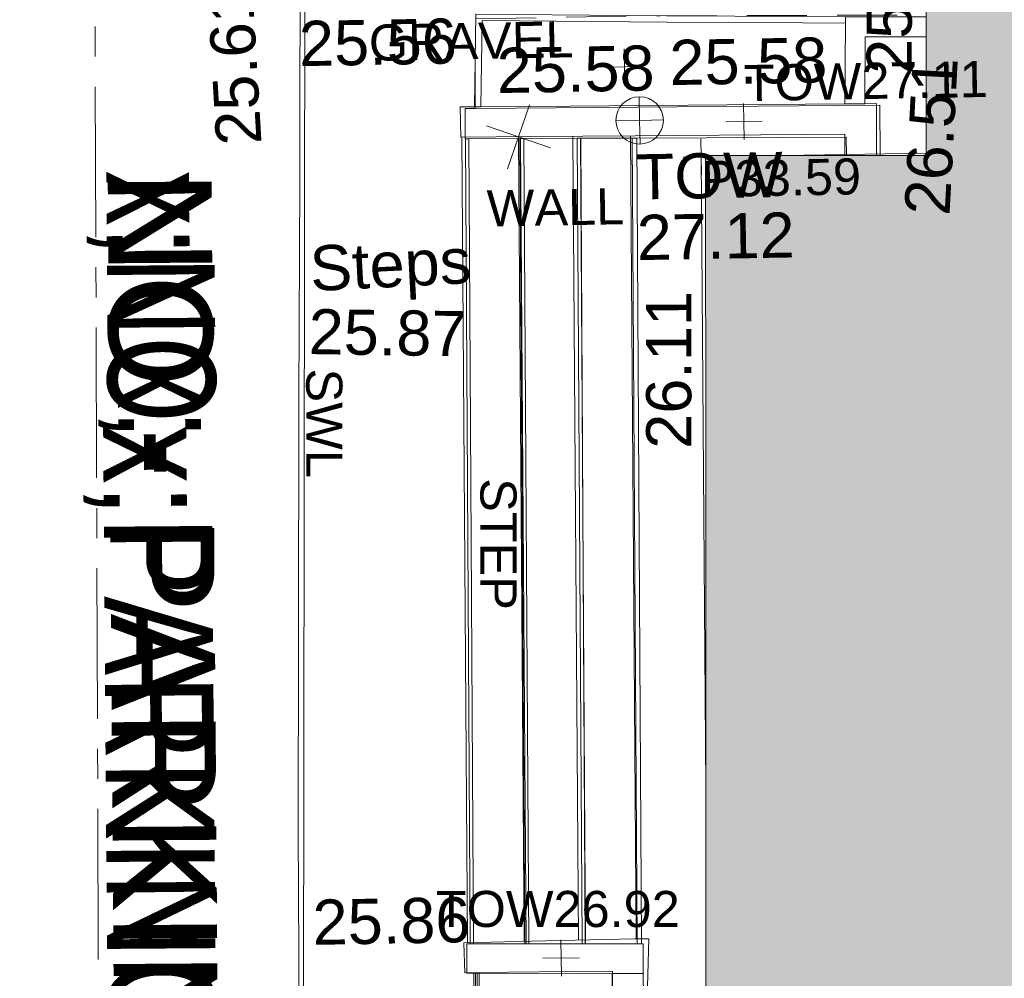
# Model space of a CAD drawing. Header units: millimetres. Extents: x -290717 to 520720, y -88450 to 287762.
# Tile 140 of 197: x -212884 to -204707, y 106514 to 114478. Entities that reach past the tile are written whole.
import ezdxf

# ---------------------------------------------------------------- set-up
doc = ezdxf.new("R2010")
doc.units = ezdxf.units.MM
for name, pattern in [('IMPORT-CENTER _6_', [2000, 1250, -250, 250, -250]), ('IMPORT-DASHED _2_', [750, 500, -250]), ('IMPORT-UG_ELEC_STREET LIGHTING_QLB2 _2_', [2700, 1500, -300, 0, -250, 150, -300, 0, -200])]:
    doc.linetypes.add(name, pattern=pattern)
for name, color, linetype, lineweight, true_color in [('00_TOPO_KERB_BOTTOM', 1, 'Continuous', 9, 0xff0000), ('00_TOPO_KERB_TOP', 7, 'Continuous', 9, 0xa500a5), ('00_TOPO_ROAD_MARKING_WHITE_CONTINUOUS', 7, 'Continuous', 9, 0x999999), ('00_TOPO_SERV_GULLY', 7, 'Continuous', 9, 0x5252a5), ('00_TOPO_STEPS', 7, 'Continuous', 9, 0x666666), ('00_TOPO_TOP_OF_WALL', 7, 'Continuous', 9, 0x666666), ('00_TOPO_WALL', 7, 'Continuous', 9, 0x7c00a5), ('00_UAV_BUILDING_OUTLINE', 5, 'Continuous', 9, 0x0000ff), ('00_UAV_WALL', 7, 'Continuous', 9, 0x7c00a5), ('12333-PUM-2D-U-0001-C01 - Rev2_REVIT IMPORT_dwg', 7, 'Continuous', 9, 0x767676), ('A_RHA_Line', 7, 'Continuous', 9, 0x00a600), ('CONTOURS_INDEX', 4, 'Continuous', 9, 0x00ffff), ('CONTOURS_MINOR', 7, 'Continuous', 9, 0x00a5a5), ('KERB_BOTTOM', 7, 'Continuous', 9, 0x0000a5), ('KERB_TOP', 2, 'Continuous', 9, 0xffff00), ('MARKINGS_WHITE_LINE', 7, 'Continuous', 9, 0xc0c0c0), ('MARKINGS_WHITE_LINE_TXT', 7, 'Continuous', 9, 0xc0c0c0), ('ROAD_CROWNLINE', 7, 'IMPORT-CENTER _6_', 9, 0xa500a5), ('ROAD_MARKINGS', 7, 'Continuous', 9, 0xc0c0c0), ('TOP_OF_WALL_LEVEL', 7, 'Continuous', 9, 0xa500a5), ('TOP_OF_WALL_LEVEL_TXT', 7, 'Continuous', 9, 0xa500a5), ('WALL', 7, 'Continuous', 9, 0xa50000)]:
    doc.layers.add(name, color=color, linetype=linetype, lineweight=lineweight, true_color=true_color)
for name, color, linetype, lineweight in [('00_TOPO_ROAD_EDGE', 7, 'Continuous', 9), ('00_TOPO_ROAD_TEXT', 7, 'Continuous', 9), ('A_RHA_Detail', 7, 'Continuous', 9), ('CHANGE_OF_SURFACE', 7, 'IMPORT-DASHED _2_', 9), ('PARAPET', 7, 'Continuous', 9), ('PARAPET_LVL', 7, 'Continuous', 9), ('STEPS', 7, 'Continuous', 9), ('STEPS_TXT', 7, 'Continuous', 9), ('Text', 7, 'Continuous', 9), ('TEXT_TXT', 7, 'Continuous', 9), ('WALL_TXT', 7, 'Continuous', 9)]:
    doc.layers.add(name, color=color, linetype=linetype, lineweight=lineweight)
doc.styles.add('Arial_3', font='arial.ttf', dxfattribs={"height": 300})
doc.styles.add('Arial_9', font='arial.ttf', dxfattribs={"height": 862.726586})
doc.styles.add('Swis721 Lt BT_15', font='swissl.ttf', dxfattribs={"width": 0.736551, "height": 895.156804})
doc.styles.add('Swis721 Lt BT_16', font='swissl.ttf', dxfattribs={"width": 0.783824, "height": 900})
doc.styles.add('Swis721 Lt BT_2', font='swissl.ttf', dxfattribs={"height": 375})

# ---------------------------------------------------------------- blocks, each defined once
blk = doc.blocks.new('12333-PUM-2D-U-0001-C01 - Rev2_REVIT IMPORT_dwg_MSL_Node_Linework_1-2077187-Site Location Plan Existing')
at = {"layer": '00_TOPO_STEPS', "color": 254, "true_color": 0xcccccc, "flags": 128}
for points in [[(257, 705), (0, 0), (-705, 257)], [(705, -257), (0, 0), (-257, -705)]]:
    blk.add_lwpolyline(points, dxfattribs=at)
blk = doc.blocks.new('12333-PUM-2D-U-0001-C01 - Rev2_REVIT IMPORT_dwg_TOW-2077202-Site Location Plan Existing')
at = {"layer": '00_TOPO_TOP_OF_WALL', "color": 254, "true_color": 0xcccccc, "flags": 128}
for points in [[(0, 525), (0, 0), (-525, 0)], [(525, 0), (0, 0), (0, -525)]]:
    blk.add_lwpolyline(points, dxfattribs=at)
at = {"layer": '00_TOPO_TOP_OF_WALL', "color": 254, "true_color": 0xcccccc}
blk.add_circle((0, 0), 525, dxfattribs=at)
blk = doc.blocks.new('12333-PUM-2D-U-0001-C01 - Rev2_REVIT IMPORT_dwg_MGS62954_T2_Galway_ITM_3d_Rev1-2077680-Site Location Plan Existing')
at = {"layer": '00_TOPO_KERB_BOTTOM', "color": 254, "true_color": 0xcccccc, "flags": 128}
for points in [[(533694871.2, 725672808.4), (533694895.6, 725673577.6), (533696478.6, 725673536.8), (533697608.9, 725673510.3), (533697963.1, 725673501.9)], [(533694739.2, 725665617.7), (533694688.1, 725662111.2), (533694643.2, 725659500.5), (533694634.2, 725658426.5), (533694660.5, 725658008.5), (533694795.9, 725657627.4), (533694941.8, 725657427.7), (533695114.4, 725657243.2), (533695254.1, 725657149.1), (533695407.5, 725657090.6), (533695563.3, 725657025.6), (533695710.7, 725656964.1)]]:
    blk.add_lwpolyline(points, dxfattribs=at)
at = {"layer": '00_TOPO_KERB_TOP', "color": 254, "true_color": 0xcccccc, "flags": 128}
for points in [[(533694923.7, 725672807.9), (533694946.4, 725673523.8), (533696477.3, 725673484.3), (533697607.6, 725673457.8), (533697961.9, 725673449.5)], [(533694752.9, 725665617.5), (533694701.8, 725662111), (533694656.8, 725659500.3), (533694647.9, 725658426.8), (533694674, 725658011.2), (533694808.1, 725657633.9), (533694952.4, 725657436.4), (533695123.3, 725657253.7), (533695260.4, 725657161.3), (533695412.6, 725657103.3), (533695568.6, 725657038.2), (533695711, 725656978.8)]]:
    blk.add_lwpolyline(points, dxfattribs=at)
at = {"layer": '00_TOPO_ROAD_MARKING_WHITE_CONTINUOUS', "color": 254, "true_color": 0xcccccc, "flags": 128}
for points in [[(533694840, 725676040), (533693490, 725676060), (533693450, 725674450), (533693410, 725672220), (533693370, 725670420), (533693330, 725668390)], [(533693330, 725668390), (533693300, 725666820), (533693270, 725664250), (533693220, 725661720), (533693220, 725660370), (533693250, 725658520), (533693310, 725656940), (533693370, 725655920), (533693470, 725655070), (533693700, 725653750), (533693970, 725652570), (533694270, 725651440), (533694740, 725649910)]]:
    blk.add_lwpolyline(points, dxfattribs=at)
at = {"layer": '00_TOPO_STEPS', "color": 254, "true_color": 0xcccccc}
for p, q in [((533694761.6, 725672558.1), (533694691.9, 725665866.3)), ((533695231.8, 725672553.7), (533695162.2, 725665868.9)), ((533695682.8, 725672549.4), (533695613.3, 725665871.4)), ((533696161.5, 725672544.9), (533696092, 725665874))]:
    blk.add_line(p, q, dxfattribs=at)
at = {"layer": '00_TOPO_WALL', "color": 254, "true_color": 0xcccccc, "flags": 128}
for points in [[(533697946, 725672779.4), (533697961.9, 725673449.5), (533697963.1, 725673501.9), (533698634.5, 725673491.1)], [(533698112.2, 725672777.8), (533698125.4, 725673333.1), (533698631.7, 725673324.9)], [(533694750.3, 725672809.5), (533694871.2, 725672808.4), (533694923.7, 725672807.9), (533695333.6, 725672804), (533697946, 725672779.4), (533698112.2, 725672777.8), (533698207.4, 725672776.9), (533698200.1, 725672346.4)], [(533694750.3, 725672809.5), (533694750.9, 725672558.2), (533695331.2, 725672552.7), (533696199.6, 725672544.5), (533697940.9, 725672528.1), (533697939.3, 725672350.9)], [(533696142.2, 725665874.3), (533696082, 725665873.9), (533695339.5, 725665869.9), (533694659.1, 725665866.1), (533694664.8, 725665618.2), (533695025.4, 725665615.7), (533695540.1, 725665612.2), (533695891.3, 725665609.9), (533695851.2, 725663294.6), (533695755.5, 725659259.7), (533695724.5, 725657670.4), (533695711, 725656978.8), (533695710.7, 725656964.1), (533695708, 725656825.3), (533695994.9, 725656818.7)]]:
    blk.add_lwpolyline(points, dxfattribs=at)
at = {"layer": '00_UAV_WALL', "color": 254, "true_color": 0xcccccc, "flags": 128}
blk.add_lwpolyline([(533696142.2, 725665874.3), (533696196.3, 725665872.8), (533696147.3, 725664783.8), (533696082.5, 725660944.7), (533696080.3, 725660811.8), (533695994.9, 725656818.7)], dxfattribs=at)
at = {"xscale": 0.375, "yscale": 0.375, "zscale": 0.375}
for name, p in [('12333-PUM-2D-U-0001-C01 - Rev2_REVIT IMPORT_dwg_MSL_Node_Linework_1-2077187-Site Location Plan Existing', (533695231.8, 725672553.7)), ('12333-PUM-2D-U-0001-C01 - Rev2_REVIT IMPORT_dwg_TOW-2077202-Site Location Plan Existing', (533696239.3, 725672672.2))]:
    blk.add_blockref(name, p, dxfattribs=at)
at = {"layer": '00_TOPO_KERB_BOTTOM', "color": 251, "true_color": 0x666666, "insert": (533696495, 725673335.6), "char_height": 375, "width": 1495.902, "attachment_point": 1, "line_spacing_factor": 1.005062, "style": 'Swis721 Lt BT_2'}
blk.add_mtext('25.58', dxfattribs=at)
at = {"layer": '00_TOPO_ROAD_EDGE', "color": 251, "true_color": 0x666666, "insert": (533695059.5, 725673294.4), "char_height": 375, "width": 1495.902, "attachment_point": 1, "line_spacing_factor": 1.005062, "style": 'Swis721 Lt BT_2'}
blk.add_mtext('25.58', dxfattribs=at)
at = {"layer": '00_TOPO_ROAD_MARKING_WHITE_CONTINUOUS', "color": 251, "true_color": 0x666666, "insert": (533692721.6, 725672517.1), "char_height": 375, "width": 1495.902, "attachment_point": 1, "rotation": 92.32582, "line_spacing_factor": 1.005062, "style": 'Swis721 Lt BT_2'}
blk.add_mtext('25.61', dxfattribs=at)
at = {"layer": '00_TOPO_ROAD_TEXT', "color": 251, "true_color": 0x666666, "attachment_point": 1, "rotation": 269.4273, "line_spacing_factor": 1.005062}
for s, insert, char_height, width, style in [('x;NO', (533692697.6, 725672324.3), 895.16, 2368.883, 'Swis721 Lt BT_15'), ('x;-', (533692766.6, 725670800.6), 895.16, 1144.771, 'Swis721 Lt BT_15'), ('x;PARKING', (533692639.5, 725670212.9), 900, 5755.065, 'Swis721 Lt BT_16')]:
    blk.add_mtext(s, dxfattribs=dict(at, insert=insert, char_height=char_height, width=width, style=style))
at = {"layer": '00_TOPO_SERV_GULLY', "color": 251, "true_color": 0x666666, "insert": (533693421.4, 725673546.7), "char_height": 375, "width": 1495.902, "attachment_point": 1, "line_spacing_factor": 1.005062, "style": 'Swis721 Lt BT_2'}
blk.add_mtext('25.56', dxfattribs=at)
at = {"layer": '00_TOPO_STEPS', "char_height": 375, "attachment_point": 1, "line_spacing_factor": 1.005062, "style": 'Swis721 Lt BT_2'}
for s, insert, width, rotation in [('Steps', (533693473.6, 725671675.5), 1552.889, 1.94498), ('25.87', (533693466.6, 725671154.1), 1495.902, 358.15354)]:
    blk.add_mtext(s, dxfattribs=dict(at, insert=insert, width=width, rotation=rotation))
at = {"layer": '00_TOPO_TOP_OF_WALL', "char_height": 375, "attachment_point": 1, "line_spacing_factor": 1.005062, "style": 'Swis721 Lt BT_2'}
for s, insert, width in [('TOW', (533696198.9, 725672390.5), 1343.938), ('27.12', (533696198.9, 725671886.7), 1495.902)]:
    blk.add_mtext(s, dxfattribs=dict(at, insert=insert, width=width))
at = {"layer": '00_TOPO_WALL', "color": 251, "true_color": 0x666666, "insert": (533698423.8, 725671858), "char_height": 375, "width": 1495.902, "attachment_point": 1, "rotation": 85.95301, "line_spacing_factor": 1.005062, "style": 'Swis721 Lt BT_2'}
blk.add_mtext('26.51', dxfattribs=at)
at = {"layer": '00_TOPO_WALL', "color": 251, "true_color": 0x666666, "insert": (533693407.1, 725666246.1), "char_height": 375, "width": 1495.902, "attachment_point": 1, "line_spacing_factor": 1.005062, "style": 'Swis721 Lt BT_2'}
blk.add_mtext('25.86', dxfattribs=at)
at = {"layer": '00_UAV_BUILDING_OUTLINE', "color": 251, "true_color": 0x666666, "char_height": 375, "width": 1495.902, "attachment_point": 1, "rotation": 89.02223, "line_spacing_factor": 1.005062, "style": 'Swis721 Lt BT_2'}
for s, insert in [('25.70', (533698131.2, 725673025.6)), ('26.11', (533696245.7, 725669943.7))]:
    blk.add_mtext(s, dxfattribs=dict(at, insert=insert))
blk = doc.blocks.new('12333-PUM-2D-U-0001-C01 - Rev2_REVIT IMPORT_dwg_SPOT-V194-Site Location Plan Existing')
at = {"layer": 'PARAPET_LVL', "color": 253, "true_color": 0xaaaaaa}
for p, q in [((0, 500), (0, -500)), ((-500, 0), (122, 0))]:
    blk.add_line(p, q, dxfattribs=at)
blk = doc.blocks.new('12333-PUM-2D-U-0001-C01 - Rev2_REVIT IMPORT_dwg_SPOT-2077713-Site Location Plan Existing')
at = {"layer": 'Text', "color": 253, "true_color": 0xaaaaaa}
for p, q in [((0, 500), (0, -500)), ((-500, 0), (500, 0))]:
    blk.add_line(p, q, dxfattribs=at)
blk = doc.blocks.new('12333-PUM-2D-U-0001-C01 - Rev2_REVIT IMPORT_dwg_SPOT-2077700-Site Location Plan Existing')
at = {"layer": 'TOP_OF_WALL_LEVEL', "color": 254, "true_color": 0xe1aae1}
for p, q in [((0, 500), (0, -500)), ((-500, 0), (500, 0))]:
    blk.add_line(p, q, dxfattribs=at)
blk = doc.blocks.new('12333-PUM-2D-U-0001-C01 - Rev2_REVIT IMPORT_dwg-1620468-Site Location Plan Existing')
at = {"layer": 'CHANGE_OF_SURFACE', "color": 253, "true_color": 0xaaaaaa, "flags": 128}
for points in [[(53796.7, 56940.6), (53809, 57685.5), (55345.8, 57684.2), (57518.7, 57651.5), (57555, 57648.5)], [(53696.6, 43770), (53710.8, 45064.1), (53784.3, 49755.2)]]:
    blk.add_lwpolyline(points, dxfattribs=at)
at = {"layer": 'CONTOURS_INDEX', "color": 131, "true_color": 0xaaffff, "flags": 128}
blk.add_lwpolyline([(54599.4, 49985.9), (54587.8, 49989.2), (54667.8, 56677.5)], dxfattribs=at)
at = {"layer": 'CONTOURS_MINOR', "color": 254, "true_color": 0xaae1e1, "flags": 128}
blk.add_lwpolyline([(54094.9, 49995), (54097.8, 49999.2), (54105.5, 50773.5), (54109.5, 51160.6), (54113.4, 51547.8), (54117.4, 51934.9), (54121.5, 52322), (54167.7, 56684.4)], dxfattribs=at)
at = {"layer": 'KERB_BOTTOM', "color": 9, "true_color": 0xaaaae1, "flags": 128}
blk.add_lwpolyline([(53597.7, 43739.9), (53612.3, 45065.4), (53685.8, 49756.7)], dxfattribs=at)
at = {"layer": 'KERB_TOP', "color": 51, "true_color": 0xffffaa, "flags": 128}
blk.add_lwpolyline([(53616.8, 43758.2), (53631.1, 45065.1), (53704.6, 49756.4)], dxfattribs=at)
at = {"layer": 'MARKINGS_WHITE_LINE', "color": 254, "true_color": 0xeaeaea, "flags": 128}
blk.add_lwpolyline([(53685.1, 60170.3), (52441, 60170.3), (52238.4, 49439.7)], dxfattribs=at)
at = {"layer": 'PARAPET', "color": 253, "true_color": 0xaaaaaa}
blk.add_line((56351.1, 56505.2), (57535.5, 56503.7), dxfattribs=at)
at = {"layer": 'PARAPET', "color": 253, "true_color": 0xaaaaaa, "flags": 128}
blk.add_lwpolyline([(55613.2, 51267.1), (55666, 56506), (55702.6, 56506)], dxfattribs=at)
at = {"layer": 'ROAD_CROWNLINE', "color": 254, "true_color": 0xe1aae1, "flags": 128}
blk.add_lwpolyline([(50016.8, 33937.3), (50180.8, 42276.7), (50537.6, 49563), (50767, 65954.1), (50959.8, 79732.5), (51224.3, 96757.7), (51751.6, 113780.3)], dxfattribs=at)
at = {"layer": 'STEPS', "color": 253, "true_color": 0xaaaaaa}
for p, q in [((53633.6, 50003.2), (53710.2, 56690.7)), ((53661.9, 50002.7), (53738.4, 56690.3)), ((54086, 49995.1), (54162.6, 56684.5)), ((54119, 49994.5), (54195.6, 56684)), ((54561.8, 49986.6), (54638.4, 56678)), ((54589.9, 49986.1), (54666.5, 56677.6)), ((55018.9, 49978.4), (55095.5, 56671.7)), ((55056.7, 49977.8), (55133.3, 56671.2))]:
    blk.add_line(p, q, dxfattribs=at)
at = {"layer": 'WALL', "color": 9, "true_color": 0xe1aaaa}
blk.add_line((53708.9, 56690.7), (53712.3, 56941.3), dxfattribs=at)
at = {"layer": 'WALL', "color": 9, "true_color": 0xe1aaaa, "flags": 128}
for points in [[(53712.3, 56941.3), (53796.7, 56940.6), (57157.5, 56910.1), (57152.4, 56491.5)], [(53708.9, 56690.7), (53710.2, 56690.7), (53738.4, 56690.3), (54162.6, 56684.5), (54195.6, 56684), (54638.4, 56678), (54666.5, 56677.6), (55095.5, 56671.7), (55133.3, 56671.2), (56873, 56647.4), (56871.5, 56496.3)], [(54807.5, 49736.7), (54779.9, 47633.7), (54745.6, 45023.1), (54691.6, 42784), (54690.6, 42744.5), (54690, 42720.1), (54686.3, 42564.4)], [(55065.7, 49732.1), (55058.6, 47630.1), (55024.3, 45017.9), (54973.7, 42918.9), (54970, 42764.9), (54965, 42557.7)]]:
    blk.add_lwpolyline(points, dxfattribs=at)
blk.add_lwpolyline([(53606, 50003.7), (53633.6, 50003.2), (53661.9, 50002.7), (54086, 49995.1), (54119, 49994.5), (54561.8, 49986.6), (54589.9, 49986.1), (55018.9, 49978.4), (55056.7, 49977.8), (55070.1, 49977.5), (55065.7, 49732.1), (54807.5, 49736.7), (53704.6, 49756.4), (53685.8, 49756.7), (53601.6, 49758.3)], close=True, dxfattribs=at)
blk.add_blockref('12333-PUM-2D-U-0001-C01 - Rev2_REVIT IMPORT_dwg_MGS62954_T2_Galway_ITM_3d_Rev1-2077680-Site Location Plan Existing', (-533641079.6, -725615854.4))
at = {"xscale": 0.3, "yscale": 0.3, "zscale": 0.3}
for name, p in [('12333-PUM-2D-U-0001-C01 - Rev2_REVIT IMPORT_dwg_SPOT-2077713-Site Location Plan Existing', (55041.1, 57265)), ('12333-PUM-2D-U-0001-C01 - Rev2_REVIT IMPORT_dwg_SPOT-2077700-Site Location Plan Existing', (56025.6, 56794)), ('12333-PUM-2D-U-0001-C01 - Rev2_REVIT IMPORT_dwg_SPOT-V194-Site Location Plan Existing', (55666, 56506)), ('12333-PUM-2D-U-0001-C01 - Rev2_REVIT IMPORT_dwg_SPOT-2077700-Site Location Plan Existing', (54385.4, 49871.8))]:
    blk.add_blockref(name, p, dxfattribs=at)
at = {"layer": 'MARKINGS_WHITE_LINE_TXT', "insert": (52654.6, 54799.9), "char_height": 300, "width": 1083.488, "attachment_point": 1, "rotation": 269.06637, "line_spacing_factor": 0.941778, "style": 'Arial_3'}
blk.add_mtext('SWL', dxfattribs=at)
at = {"layer": 'PARAPET_LVL', "insert": (55661.5, 56471.7), "char_height": 300, "width": 1590.341, "attachment_point": 1, "line_spacing_factor": 0.941778, "style": 'Arial_3'}
blk.add_mtext('P33.59', dxfattribs=at)
at = {"layer": 'ROAD_MARKINGS', "insert": (51597.7, 56471), "char_height": 862.727, "width": 9907.1, "attachment_point": 1, "rotation": 269.41834, "line_spacing_factor": 0.941778, "style": 'Arial_9'}
blk.add_mtext('NO - PARKING', dxfattribs=at)
at = {"layer": 'STEPS_TXT', "insert": (54085, 53863.7), "char_height": 300, "width": 1307.532, "attachment_point": 1, "rotation": 269.06637, "line_spacing_factor": 0.941778, "style": 'Arial_3'}
blk.add_mtext('STEP', dxfattribs=at)
at = {"layer": 'TEXT_TXT', "insert": (52921.9, 57651.7), "char_height": 300, "width": 2031.082, "attachment_point": 1, "line_spacing_factor": 0.941778, "style": 'Arial_3'}
blk.add_mtext('GRAVEL', dxfattribs=at)
at = {"layer": 'TOP_OF_WALL_LEVEL_TXT', "insert": (56030.1, 57262.1), "char_height": 300, "width": 2420.403, "attachment_point": 1, "line_spacing_factor": 0.941778, "style": 'Arial_3'}
blk.add_mtext('TOW27.11', dxfattribs=at)
at = {"layer": 'TOP_OF_WALL_LEVEL_TXT', "insert": (53355.5, 50447.6), "char_height": 300, "width": 2420.403, "attachment_point": 1, "rotation": 358.9753, "line_spacing_factor": 0.941778, "style": 'Arial_3'}
blk.add_mtext('TOW26.92', dxfattribs=at)
at = {"layer": 'WALL_TXT', "insert": (53877.5, 56257.8), "char_height": 300, "width": 1362.624, "attachment_point": 1, "line_spacing_factor": 0.941778, "style": 'Arial_3'}
blk.add_mtext('WALL', dxfattribs=at)

msp = doc.modelspace()

# ---------------------------------------------------------------- hatches: boundary and pattern name
at = {"layer": 'A_RHA_Detail', "true_color": 0xc0c0c0}
h = msp.add_hatch(color=9, dxfattribs=at)
h.paths.add_polyline_path([(-80880.6, -68502.8), (-80400.9, -68483.4), (-80400.9, -62984.6), (-24474.9, -63009.3), (-24456.1, -50840.3), (-36622.6, -50831.7), (-36622.6, -44228.6), (-50959.1, -44213.7), (-50959.1, -42573.8), (-54563.9, -42571.2), (-54565.7, -45054.2), (-92408.8, -45027.3), (-92411.8, -49201.7), (-100062, -49201.7), (-100052.2, -64852.8), (-86120.9, -64852.8), (-86092.2, -62957.9), (-84861.1, -62957.9), (-84854.8, -68240.1), (-80870.6, -68240.1)])
h.paths.add_polyline_path([(-137238.9, -68461.9), (-132719.7, -68433.1), (-132847.1, -62850), (-130454.7, -62916.6), (-130498.3, -61355.9), (-117581.1, -61423.4), (-117492.4, -49183.9), (-125136.5, -49178.5), (-125133.6, -45032.6), (-163007.2, -45005.7), (-163007.2, -44090.3), (-163123.9, -44090.2), (-163122.6, -42383.8), (-166563.9, -42383.8), (-166565, -44044.4), (-193158.5, -44025.5), (-193195.2, -62863.7), (-137269.7, -62916.6), (-137254.4, -65679.9)])
h.paths.add_polyline_path([(120310.9, -32334.3), (120312.5, -31610.7), (133451.2, -31638.2), (133469.2, -19718), (121295.8, -19692.5), (121319.8, -8190.9), (112277.1, -8172), (112263.2, -14811.1), (78285.9, -14740), (78292.8, -8167.1), (76545.6, -8163.4), (69355.8, -8152.9), (69353.7, -9156.7), (68372.6, -9154.7), (68372.6, -13705.5), (69333.7, -13707.5), (69325.1, -16249.5), (66623.4, -16249.5), (66619.8, -17995.3), (65989.1, -17995.3), (65985.4, -19730.8), (57152.2, -19712.3), (57127.4, -31559.9), (70277.9, -31587.4), (70277.9, -32271.7), (78264, -32285.1), (78266.6, -31019.8), (112335.9, -31091.2), (112335.9, -32317.6), (119781.4, -32333.2)])
h.paths.add_polyline_path([(7503.7, -1791.4), (15482.4, -674), (15484.1, 148.1), (56188.3, 205.5), (56155.8, 14338.3), (18016.6, 14236.5), (17967.9, 34313.2), (21727.1, 34324.1), (21708.9, 40608.1), (18009.7, 40608.1), (17995.5, 45483.8), (9770.1, 45420.6), (3966.2, 45443.1), (3984.8, 14176.6), (1023.1, 14176.6), (-276.5, 14190.5), (-231.7, 5976.8), (-226.4, 193.7), (1220.3, 179.6), (7477.6, 143.3), (7488.6, -674)])
h.paths.add_polyline_path([(77755.6, 53.5), (77729.5, 1699.8), (94464.5, 1660), (94606.4, 17991.4), (88810.4, 18015), (88799.9, 14436.7), (69413.9, 14457.9), (69377.4, 99.6), (70760.9, 92)])
h.paths.add_polyline_path([(61252.1, 46454), (105774.7, 46472.7), (105768.3, 61852.6), (92285.1, 61852.6), (92308.6, 65784.3), (96107.5, 65767.6), (96059.7, 75209.2), (101084.8, 75071.9), (104988, 74765.4), (108403.7, 74363.8), (112009.3, 73787.3), (115645.4, 73049.7), (116890.8, 72761.7), (120209, 71893.2), (120865.2, 71703.7), (124135.6, 70669.7), (127435.6, 69480.5), (127820.4, 69394.9), (128274.3, 69331.7), (128731.9, 69306.7), (129189.9, 69320), (129645.3, 69371.6), (130094.7, 69461.2), (130535.1, 69588), (130963.2, 69751.2), (131376.3, 69949.7), (131771.3, 70182.1), (132162.6, 70460.5), (132496.1, 70741.7), (132820.9, 71065), (133117.5, 71414.3), (133383.8, 71787.2), (133616.5, 72178.5), (133817.2, 72590.5), (133982.6, 73017.9), (134111.7, 73457.6), (134203.6, 73906.5), (134257.5, 74361.6), (134272.5, 74819.6), (134250.5, 75277.3), (134189.6, 75731.5), (134090.9, 76179), (133955.1, 76616.7), (133783.2, 77041.4), (133576.3, 77450.3), (133335.9, 77840.5), (133063.8, 78209.2), (132761.7, 78553.8), (132431.8, 78871.9), (132076.5, 79161.3), (131698.2, 79419.9), (131299.6, 79646), (131093.6, 79746.3), (132146, 83110.2), (122787.8, 86282.5), (121604.4, 82800.4), (117096, 83870.8), (116842, 83526.4), (116120.5, 91221.9), (110237.7, 91274.3), (110194.4, 90435.4), (104988, 90486.5), (104973.3, 94309.8), (103746.1, 94309.8), (103840, 122852.1), (96365.1, 122932), (96350.3, 123952.4), (104555.6, 123902.2), (104607.3, 120248.5), (125502.5, 120134.2), (125662, 137657.4), (114479.6, 137699.2), (114382.3, 129149.9), (104644.2, 129188), (104578, 126217.4), (101184.5, 126159.2), (101264.6, 135959.3), (89967.2, 135988.9), (89927.6, 125823.6), (93630.5, 125840.8), (93580.7, 122932), (88697.4, 122904.7), (88679.4, 95739.1), (86378.3, 95739.1), (86378.2, 96178.1), (83279.5, 96200.9), (83273.6, 95735.7), (70169.7, 95733.2), (70166.3, 96272.1), (66675, 96257.1), (66654.7, 95755.7), (65784.8, 95755.7), (65887.7, 117470.6), (53473.3, 117487.9), (53434.4, 98570.5), (40649.4, 98570.5), (40610.2, 94406), (38853.8, 94410.4), (38848.7, 89463.7), (40612.5, 89518.5), (40665.4, 86257.7), (38372.2, 86305.7), (38369.8, 76901.1), (50938, 76944.4), (50922.9, 74598.8), (56484.9, 74588.9), (56484.9, 75194.9), (92465.4, 75233), (92645.9, 71766.6), (89810.6, 69362.8), (85313.2, 69360.9), (85313.2, 66907.4), (75210.1, 66903.2), (75210.1, 63815.7), (70819.4, 63815.7), (70819.2, 64253.4), (69456.8, 64253.4), (69455.7, 66902), (61303.3, 66898.6), (61304.6, 63970.3), (70500.4, 63970.3), (70500.4, 61852.6), (61245.6, 61848.7), (61252.1, 46455.1)])
h.paths.add_polyline_path([(-17153.2, 48569.3), (-17153.2, 60770.4), (-29362.9, 60774.7), (-29362.9, 67399.2), (-43507.3, 67405), (-43488.5, 69093.1), (-45766.4, 69109.3), (-45794.3, 67405), (-47272.1, 67404.2), (-47272.4, 66454.9), (-86004.6, 66468.6), (-86006.7, 60521.6), (-92662.9, 60521.6), (-92666.5, 50184.4), (-79752, 50179.8), (-79752, 48591.5), (-17157.7, 48569.3)])
h.paths.add_polyline_path([(-201056.4, 48628.8), (-138378, 48634.6), (-138378, 50133.3), (-125467.7, 50134.5), (-125468.7, 60566.2), (-132186.9, 60565.9), (-132187.4, 66533), (-170643.3, 66805.6), (-170643.3, 67738.8), (-200340, 67488.9), (-200348.7, 60827.8), (-201057.6, 60827.7), (-201056.7, 51102)])
h.paths.add_polyline_path([(-240051.5, 54769.2), (-239444.5, 54811.1), (-239186.5, 54841.9), (-238764.8, 54941), (-238382.5, 55122.5), (-237990.3, 55354.9), (-237269.2, 55936.2), (-237030.3, 56228.7), (-236793, 56569.3), (-236554.6, 57004.3), (-236432.7, 57267.5), (-236300.1, 57753.3), (-236250.7, 58017.2), (-236235.6, 58516.2), (-236233.3, 58987.9), (-236213.7, 59823.5), (-236363.8, 59820.9), (-236634, 60698.1), (-236392, 61432.2), (-236225.5, 61435.1), (-236201.6, 62637.7), (-232563.5, 62639.3), (-232563.5, 63049), (-232732.2, 63049.2), (-232860.2, 63458), (-232731.6, 63914.2), (-232560.8, 63914.2), (-232522, 70598), (-240628.7, 70598.9), (-240629.8, 72351), (-246412.6, 72347.4), (-246412.6, 70616.5), (-254449.6, 70618.6), (-254454.6, 70754.1), (-254469.7, 73191.7), (-263883.3, 73267.8), (-263902.4, 68260.7), (-263714.8, 68259.8), (-263553, 67819.7), (-263719.1, 67392.2), (-263913.6, 67392.2), (-263956.7, 58633.8), (-260181.2, 58611.2), (-260192.3, 56354.3), (-257184.7, 56339.5), (-257213.4, 57092.9), (-257338.5, 57093.3), (-257471, 57531.7), (-257338.5, 58062.2), (-257203.5, 58064.1), (-257173.6, 58598.5), (-256478.2, 58575.3), (-256478.2, 58788.5), (-256013, 58911.9), (-255397.1, 58781), (-255397.1, 58596), (-243809.9, 58585.9), (-243805.4, 58352), (-243740.9, 57884.5), (-243619.1, 57421.8), (-243424.4, 56943.7), (-243247.1, 56608.2), (-243003.1, 56250), (-242732.2, 55932.8), (-242371.7, 55603.1), (-242141.3, 55424.9), (-241805, 55216.9), (-241529.5, 55077), (-241100.6, 54917.2), (-240836.2, 54840.8), (-240453.4, 54788.6), (-240203.4, 54776.5)])
h.paths.add_polyline_path([(40276.7, 59895.4), (40328.6, 69196.9), (36589, 69217.8), (36619.5, 74674.3), (32264.4, 74687), (32233.5, 69156.3), (11916.7, 69269.7), (11966.7, 78218.8), (29087.5, 78123.2), (29143.4, 88141.1), (15719.3, 88216.1), (15732.6, 90590), (4594.3, 90652.2), (4525.1, 78265.1), (10096.8, 78234), (10077.4, 74773), (4547.6, 74803.9), (4465.6, 60107.2), (19125.9, 60025.3), (19139.9, 62527.5), (31738.6, 62457.2), (31724.6, 59943.1), (38369.8, 59906)])
h.paths.add_polyline_path([(-246083, 72334.3), (-246083.1, 72334.3), (-246208.3, 72334.3)])
h.paths.add_polyline_path([(-114575.3, 112178.1), (-114575.3, 112178.1), (-114707.3, 115801.6)])
h.paths.add_polyline_path([(-154699.9, 101760.4), (-114382.1, 101776.1), (-114382.1, 106926.9), (-113755.6, 106927.2), (-113757.6, 111847.3), (-114431.7, 111847.3), (-114431.8, 112178.1), (-114575.3, 112178.1), (-114579, 121707.2), (-123057, 121707.2), (-123068.8, 156452.7), (-119381.2, 156454.1), (-119381.2, 160165.9), (-115501, 160167.4), (-115503.4, 166206.6), (-132411.8, 166599.7), (-132411.8, 166665.7), (-135275, 166664.5), (-135275, 166628.2), (-135911.3, 166628.2), (-135911.3, 166352.2), (-152521.2, 166345.7), (-152518.4, 159142.7), (-150699.3, 159117.9), (-150755.7, 122560.7), (-151059.2, 122560.7), (-151061.1, 121302.4), (-154138.3, 121372.6), (-154138.3, 121865.2), (-154704.4, 121867.3), (-154688.5, 119352.4), (-154745.6, 119352.4), (-154745.6, 118722.2), (-160794.2, 118748.7), (-160794.2, 119410.5), (-163852.2, 119422.4), (-163855.1, 118762.2), (-167568.7, 118778.5), (-166634.7, 124395.1), (-166843.6, 124471.2), (-167568.7, 124707.6), (-168028.2, 124841.4), (-168630.5, 124991.3), (-169238.2, 125117.5), (-169850.4, 125219.7), (-170466.1, 125297.8), (-171089.1, 125351.9), (-171704.4, 125381.2), (-172325, 125386.4), (-172782.2, 125374.6), (-173401.8, 125337.5), (-174019.4, 125276), (-174634.1, 125190.4), (-175245, 125080.7), (-176047.2, 124895.8), (-176665.5, 124724.7), (-177045.3, 124609.1), (-177631.5, 124405.2), (-176665.5, 118818.5), (-177558.9, 118822.4), (-177662.3, 125263.4), (-176365.4, 126542.9), (-159462.3, 126319.9), (-157057.7, 128609.1), (-157060.7, 136153.2), (-158638.8, 137740.2), (-159352.4, 137740.2), (-161634.4, 140201.1), (-168727.9, 140256.8), (-171035, 137942.9), (-174184.1, 137942.9), (-176460.1, 140292.3), (-177341.7, 140292.3), (-177341.7, 140358.4), (-183428.6, 140356.1), (-185921.6, 137917.5), (-185921.6, 131757.3), (-186906.9, 131756.9), (-187725.4, 130810), (-187724.1, 127376.2), (-186481, 126304.6), (-186479.5, 122327.3), (-185176.3, 121059.5), (-180304.1, 121059.5), (-180304.1, 118802), (-193555.4, 118802), (-193555.4, 133117.8), (-192593.6, 133118.2), (-192593.6, 134200.8), (-192224.6, 134201), (-192225.6, 136615), (-192595, 136615), (-192595.4, 137734.5), (-193589.3, 137734.5), (-193589.3, 147474.6), (-193163.2, 147492.9), (-192606.8, 147551.5), (-192359.9, 147589.6), (-192199.8, 147616.6), (-191882.8, 147682.9), (-191568.5, 147761.7), (-191020.3, 147932.4), (-190950.6, 147955.8), (-190647.8, 148071), (-190349.8, 148197.9), (-190057, 148336.4), (-189769.8, 148486.3), (-189375.5, 148717.3), (-189132.9, 148873.3), (-188867.5, 149059.1), (-188609.7, 149255.1), (-188355, 149465.4), (-188079.6, 149713.9), (-187885, 149901.8), (-187538.3, 150274.5), (-187446.3, 150378.4), (-187241.3, 150629.2), (-187046.4, 150887.9), (-186861.7, 151154.1), (-186546.1, 151669.8), (-186524.4, 151707.1), (-163675.3, 151669.8), (-163687.6, 148134.1), (-157303.7, 148136.5), (-157303.7, 155759.9), (-157557.4, 155765), (-157555.9, 166678), (-187009.2, 166699.7), (-187013.1, 162054.4), (-188707.2, 162044.6), (-188706, 155021.5), (-188738, 154650.5), (-188799, 154283.2), (-188857.2, 154035.4), (-188966.1, 153679.3), (-189102.6, 153332.9), (-189265.9, 152998.2), (-189454.9, 152677.4), (-189645.2, 152421.3), (-189917, 152104.2), (-190212.7, 151809.5), (-190530.7, 151538.8), (-190868.9, 151293.9), (-191225.3, 151076.3), (-191597.6, 150887.3), (-192092.8, 150682.6), (-192485.3, 150569.7), (-192903.9, 150482.2), (-193187.2, 150440.9), (-193594.2, 150407.1), (-193594.6, 151460), (-205369.2, 151455.4), (-205354.5, 113350.1), (-207187.2, 113349.4), (-207184.3, 105991.1), (-205312.9, 105991.1), (-205311.2, 101769.7), (-175488.6, 101781.2), (-175488.6, 110889.7), (-154703.5, 110897.6), (-154700.5, 103310.3)])
h.paths.add_polyline_path([(193735.9, 113047.8), (208865.1, 114991), (208976.1, 114126.6), (216447.9, 115086.3), (216038.7, 118272), (232648.5, 120405.3), (233426, 114352.1), (240632.2, 115277.6), (239854.8, 121329.9), (256406.9, 123455.9), (257091.8, 118089.1), (264572.3, 119040.8), (261877.8, 138524.8), (259178.7, 138221.6), (259197.3, 137439), (254686.1, 136897), (255412.7, 131314.8), (240852.7, 129522.5), (239771, 137918.9), (240649.6, 138010.2), (240062.3, 142776.7), (239165.8, 142685), (237631, 151018.3), (266172.9, 154560.8), (271297.2, 142612.4), (276531.7, 144861.1), (274941.5, 148527.9), (302074.5, 160134.9), (300215.9, 164320.2), (301528.2, 164907.1), (300405.1, 167477.9), (299016.7, 166945.7), (295626.7, 174518.8), (294333, 177537.2), (287288.8, 174518.8), (289427.7, 169661), (272956.8, 162557.1), (271943.2, 164897.4), (267016.3, 162764), (268502.3, 159357), (265200.4, 157946.4), (226856.4, 153146.8), (227510.3, 148852), (228281, 141179), (227302.4, 141050.3), (227895.4, 136433.2), (228748.6, 136523.9), (229602.3, 128023.8), (217691.2, 126493.9), (217642.4, 126874.4), (215138.5, 126552.8), (215195, 126113), (215015.6, 126089.9), (214841, 127449.7), (192258.7, 124549.2), (193486.4, 114991)])
h.paths.add_polyline_path([(-78076.2, 117605.5), (-78076.2, 117610.1), (-78070.3, 129485.7), (-74723.2, 129478.4), (-74723.2, 125435.8), (-48015.6, 125380), (-47996.6, 135872.6), (-61198.2, 135901.6), (-74714.7, 135923.5), (-74723.6, 131865.3), (-78070.3, 131872.6), (-78063, 149549.8), (-58292.3, 149541.6), (-58292.3, 148946.2), (-37707.7, 148937.7), (-37707.7, 159740.1), (-44148.3, 159742.7), (-44148.3, 162961.3), (-49830, 162961.3), (-49830.9, 160632), (-78494.1, 160643.9), (-78494.1, 161615.2), (-78739.2, 161615.3), (-78691.8, 168187.9), (-90844.6, 168126.8), (-90962.5, 152686.8), (-89065, 152686), (-89079.5, 117610.1), (-78374.8, 117605.6)])
h.paths.add_polyline_path([(69254.8, 129236), (69260, 136167.8), (86068.1, 136131), (86008.7, 164703.3), (58789.6, 164723.5), (58789.6, 170119.2), (54460.2, 170122.4), (54457.2, 166153.3), (47042.2, 166158.8), (47041.1, 164668.9), (39173.3, 164674.7), (39172.8, 164079), (17014.9, 164095.4), (17002.4, 147267.1), (12659.6, 147267.1), (12653.6, 139137.9), (17031.4, 139134.7), (17024.6, 129935.3), (39191.3, 129918.9), (39191.3, 129258.3), (69014, 129236.2)])
h.paths.add_polyline_path([(39265.6, 139467.8), (33050.9, 139484.2), (33087.6, 153427.9), (39277.6, 153411.7), (39277.6, 152830.3), (43058.3, 152820.4), (43024.8, 140092.6), (39267.3, 140092.6)])
h.paths.add_polyline_path([(1979.5, 189123.2), (18699.1, 189180), (18678.5, 195253.7), (24349, 195272.9), (24335, 199550.8), (28829.8, 199566), (28798.4, 208815.6), (24334.9, 208806.2), (24333.9, 209113.2), (16811.6, 209087.7), (16806.6, 208843.6), (6772.3, 208809.5), (6797.2, 201488.6), (-8471.1, 201436.7), (-8471.1, 200429), (-11856.1, 200417.5), (-11823.7, 190892.4), (-7614.7, 190904.9), (-7614.7, 190170.8), (-4608.6, 190169.3), (-4608.2, 190916.9), (1973.4, 190939.2), (1977.1, 189837.3)])
h.paths.add_polyline_path([(-20506.2, 190640), (-20122.3, 206347.1), (-41550.3, 207015.3), (-41462.3, 210449.6), (-31391.4, 210152), (-31078.6, 223862.6), (-44305.1, 224230.8), (-44490.8, 211865.6), (-47510.1, 211943), (-47722.6, 203659), (-47076.1, 203635.3), (-47175.5, 199531.9), (-46801.2, 199520.5), (-46873.7, 195478.6), (-44600.4, 195425.3), (-44685.9, 192243.3), (-38074, 192135.7), (-38104.4, 191127), (-21537.8, 190668.6)])
h.paths.add_polyline_path([(16801, 195961.5), (9656.6, 196015.1), (9643.8, 199514), (11631.8, 199485.8), (11631.8, 203322.2), (16806.6, 203391.5), (16801, 195984.4)])
h.paths.add_polyline_path([(122084.9, 200536.3), (122088.2, 206386.2), (125211.1, 206386.2), (125211.1, 206645.9), (126202.7, 206645.9), (126203, 207041), (130401.4, 206979.1), (130444.3, 209883.3), (126202.8, 209945.9), (126203, 214624.1), (127364.8, 214624.1), (127365.2, 225380.2), (126159.9, 225380.3), (126207.4, 241475.3), (119482.5, 241495.9), (119479.2, 246182), (109943.9, 246175.2), (109953.3, 233033.4), (115000.5, 233033.4), (114999.6, 208653.5), (112026.3, 208653.5), (112024.4, 200538.7), (122024.6, 200536.3)])
h.paths.add_polyline_path([(30087.1, 200986.8), (38030.7, 201028.7), (38030.7, 202923), (38109.9, 202923.4), (38067.3, 208827.6), (38013.4, 208827.7), (38012.4, 209012.5), (30044.9, 208970.5), (30060.7, 205986.3)])
h.paths.add_polyline_path([(195986.3, 205661.6), (202896.9, 206052), (202676.9, 209945.8), (195766.3, 209555.3)])
h.paths.add_polyline_path([(-91652.4, 206392.6), (-79454.2, 206432.5), (-79629.3, 238245.7), (-68904.2, 238215.1), (-68918.6, 246314.1), (-68756.5, 246312.9), (-68755.2, 246639), (-79620.1, 246651.4), (-79606.6, 247343.5), (-82154.5, 247318.1), (-82154.5, 247488.1), (-91640.6, 247472.5), (-91638.7, 246846.5), (-131470.4, 246641.4), (-131470.4, 250159.5), (-142857.1, 250176.8), (-142864.1, 246220.1), (-165118.8, 246272.4), (-165040, 253907.9), (-178677.5, 253929.5), (-178699.6, 238176.7), (-138599.3, 238209.5), (-138548.4, 206627.5), (-126646.7, 206572.2), (-126666.7, 234825.9), (-124962.7, 234826), (-124969, 234688.5), (-91595.6, 234664.3), (-91650.9, 207155.6)])
h.paths.add_polyline_path([(142123.7, 209113.5), (152768.4, 209127.3), (152745.3, 227012.6), (142100.6, 226998.9), (142121.8, 210582.6)])
h.paths.add_polyline_path([(168998.9, 209275), (169026.8, 226860.3), (161686.7, 226876.7), (161647.7, 209291.3), (168846.6, 209275.3)])
h.paths.add_polyline_path([(49761.5, 218476.6), (49794, 223316.2), (41274.1, 223363.4), (41273.6, 223290.9), (32187.3, 223352), (32202.1, 225553.3), (20081.8, 225634.8), (20035.3, 218707.7), (31566.3, 218630.2), (31566.1, 218598.9), (49547, 218478)])
h.paths.add_polyline_path([(162362, 234154.1), (162366.6, 241589.9), (135261.1, 241631), (135249.1, 234197.9), (160249, 234157.5)])
h.paths.add_polyline_path([(176458.9, 246709.6), (176516.2, 252173.2), (168884.3, 252253.3), (168934.9, 257068.9), (164355.1, 257117), (164296.2, 251511.8), (164416.9, 251510.5), (164367.8, 246836.6), (172300.2, 246753.3)])

# ---------------------------------------------------------------- linework, layer by layer
at = {"layer": 'A_RHA_Line', "color": 7}
for p, q in [((-205356.6, 118778), (-205354.6, 113778)), ((-205354.6, 113778), (-205354.5, 113350.1)), ((-205354.5, 113350.1), (-207187.2, 113349.4)), ((-207187.2, 113349.4), (-207186.1, 110663.7)), ((-207186.1, 110663.7), (-207184.3, 105991.1))]:
    msp.add_line(p, q, dxfattribs=at)

# ---------------------------------------------------------------- block references
at = {"layer": '12333-PUM-2D-U-0001-C01 - Rev2_REVIT IMPORT_dwg', "color": 254, "linetype": 'IMPORT-UG_ELEC_STREET LIGHTING_QLB2 _2_', "true_color": 0xffd4d4, "rotation": 0.9999999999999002}
msp.add_blockref('12333-PUM-2D-U-0001-C01 - Rev2_REVIT IMPORT_dwg-1620468-Site Location Plan Existing', (-261895.1, 55869.6), dxfattribs=at)

doc.saveas('drawing.dxf')
